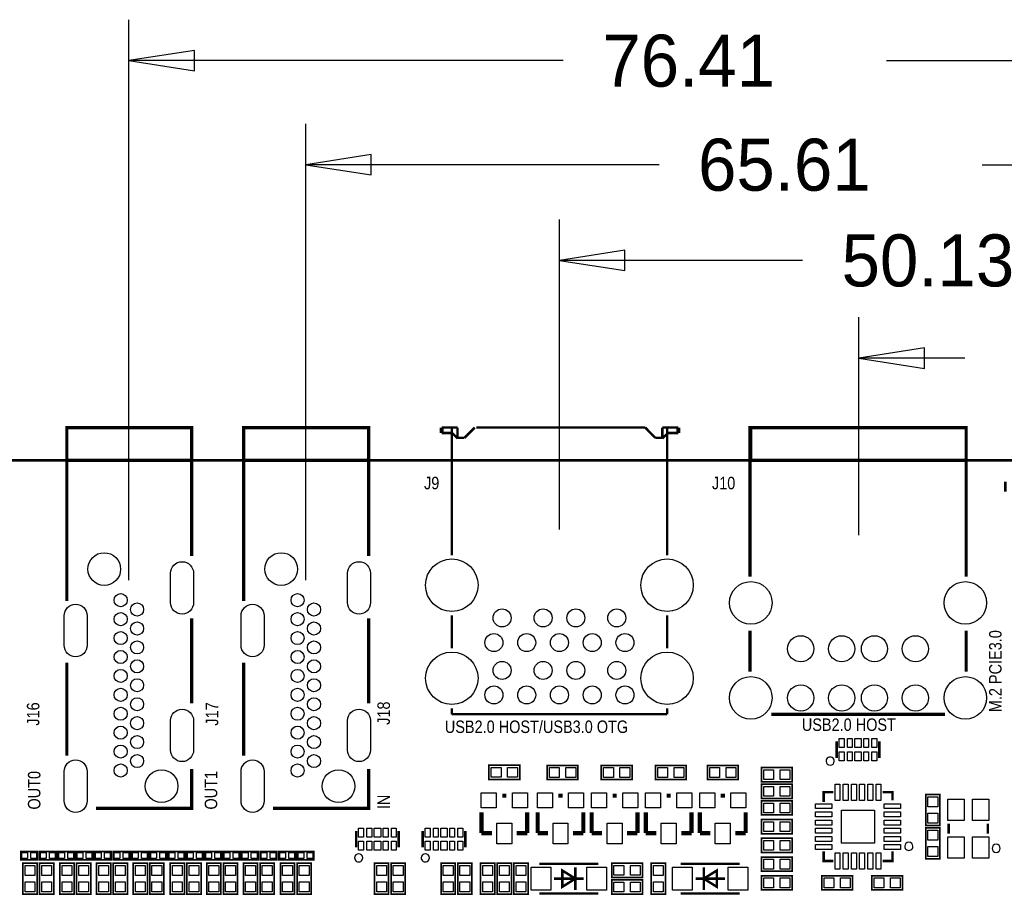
# Model space of a CAD drawing. Extents: x -28 to 211, y -50 to 129.
# Tile 17 of 18: x 90 to 150, y 69 to 123. Entities that reach past the tile are written whole.
import ezdxf

# ---------------------------------------------------------------- set-up
doc = ezdxf.new("R2010")
doc.units = 0
for name, color, linetype in [('BG_DIMEMSION_TOP', 161, 'CONTINUOUS'), ('BG_OUTLINE', 12, 'CONTINUOUS'), ('BG_SILKSCREEN_TOP', 7, 'CONTINUOUS'), ('PG_SILKSCREEN_TOP', 253, 'CONTINUOUS'), ('PIN_TOP', 92, 'CONTINUOUS')]:
    doc.layers.add(name, color=color, linetype=linetype)

msp = doc.modelspace()

# ---------------------------------------------------------------- linework, layer by layer
at = {"layer": 'BG_DIMEMSION_TOP'}
for points in [[(96.585989, 88.688189), (96.585989, 122.895893)], [(100.585981, 121.020942), (96.585989, 120.396), (100.585981, 119.771058), (100.585981, 121.020942)], [(123.10745, 120.396), (96.585989, 120.396)], [(142.83055, 120.396), (173.00001, 120.396)], [(107.385993, 88.688189), (107.385993, 116.545893)], [(111.385985, 114.670942), (107.385993, 114.046), (111.385985, 113.421058), (111.385985, 114.670942)], [(128.94945, 114.046), (107.385993, 114.046)], [(148.67255, 114.046), (173.00001, 114.046)], [(122.871001, 91.781325), (122.871001, 110.703893)], [(126.870993, 108.828942), (122.871001, 108.204), (126.870993, 107.579058), (126.870993, 108.828942)], [(137.71245, 108.204), (122.871001, 108.204)], [(141.150035, 91.424938), (141.150035, 104.734893)], [(145.150027, 102.859942), (141.150035, 102.235), (145.150027, 101.610058), (145.150027, 102.859942)], [(147.61845, 102.235), (141.150035, 102.235)]]:
    msp.add_lwpolyline(points, dxfattribs=at)
at = {"layer": 'BG_OUTLINE', "const_width": 0.1524}
msp.add_lwpolyline([(0, 2.999994), (0, 92.999992, -0.414214), (2.999994, 95.999986), (170.000016, 95.999986, -0.414214), (173.00001, 92.999992), (173.00001, 2.999994, -0.414214), (170.000016, 0), (2.999994, 0, -0.414214), (0, 2.999994)], format="xyb", dxfattribs=at)
at = {"layer": 'PG_SILKSCREEN_TOP'}
for points, const_width in [([(92.799992, 98.000007), (92.799992, 95.999986), (100.419992, 95.999986), (100.419992, 98.000007), (92.799992, 98.000007), (92.799992, 87.420907)], 0.2), ([(100.419992, 98.000007), (100.419992, 90.164107)], 0.2), ([(103.599996, 98.000007), (103.599996, 95.999986), (111.219996, 95.999986), (111.219996, 98.000007), (103.599996, 98.000007), (103.599996, 87.420907)], 0.2), ([(111.219996, 98.000007), (111.219996, 90.164107)], 0.2), ([(115.677696, 97.999982), (115.677696, 97.669782)], 0.254), ([(116.653107, 97.999982), (115.677696, 97.999982)], 0.150012), ([(116.299996, 97.999982), (116.299996, 95.999986), (129.442007, 95.999986), (129.442007, 97.999982), (129.442007, 93.66057), (129.442007, 92.580892), (129.442007, 90.212393)], 0.150012), ([(116.299996, 90.212393), (116.299996, 93.28089), (116.299996, 94.160594), (116.299996, 97.999982)], 0.150012), ([(116.653107, 97.999982), (116.653107, 97.372576)], 0.150012), ([(117.702101, 97.999982), (117.074696, 97.372576)], 0.150012), ([(128.105891, 97.999982), (117.803701, 97.999982)], 0.150012), ([(128.730807, 97.372576), (128.105891, 97.999982)], 0.150012), ([(129.155012, 97.999982), (129.155012, 97.372576)], 0.150012), ([(130.127807, 97.999982), (129.155012, 97.999982)], 0.150012), ([(130.127807, 97.999982), (130.127807, 97.669782)], 0.254), ([(134.50001, 88.900102), (134.50001, 98.000109), (147.700035, 98.000109), (147.700035, 88.900102)], 0.2), ([(134.550125, 98.000109), (134.550125, 96.000113), (147.700035, 96.000113), (147.700035, 98.000109)], 0.2), ([(116.320291, 97.669782), (115.677696, 97.669782)], 0.150012), ([(116.653107, 97.337093), (116.320291, 97.669782)], 0.150012), ([(117.074696, 97.372576), (116.653107, 97.372576)], 0.150012), ([(129.155012, 97.372576), (128.730807, 97.372576)], 0.150012), ([(129.487701, 97.669782), (129.155012, 97.337093)], 0.150012), ([(130.127807, 97.669782), (129.487701, 97.669782)], 0.150012), ([(150.092232, 94.689803), (150.092232, 94.090287)], 0.149911), ([(116.299996, 86.549687), (116.299996, 84.532876)], 0.150012), ([(129.442007, 86.549687), (129.442007, 84.532876)], 0.150012), ([(100.419992, 81.1641), (100.419992, 86.364089)], 0.2), ([(111.219996, 81.1641), (111.219996, 86.364089)], 0.2), ([(134.50001, 83.100113), (134.50001, 85.600108)], 0.2), ([(147.700035, 85.600108), (147.700035, 83.100113)], 0.2), ([(92.799992, 77.974901), (92.799992, 83.652995)], 0.2), ([(103.599996, 77.974901), (103.599996, 83.652995)], 0.2), ([(116.299996, 80.870171), (116.299996, 80.506976)], 0.150012), ([(129.442007, 80.506976), (116.299996, 80.506976)], 0.150012), ([(129.442007, 80.870171), (129.442007, 80.506976)], 0.150012), ([(146.400012, 80.500093), (135.800033, 80.500093)], 0.2), ([(139.797003, 78.843099), (139.797003, 77.842897)], 0.150089), ([(142.396997, 78.843099), (142.396997, 77.842897)], 0.150089), ([(94.586095, 74.758702), (100.419179, 74.758702), (100.419179, 77.164108)], 0.2), ([(105.386099, 74.758702), (111.219183, 74.758702), (111.219183, 77.164108)], 0.2), ([(120.4468, 76.5302), (118.5672, 76.5302), (118.5672, 77.3938), (120.4468, 77.3938), (120.4468, 76.5302)], 0.1016), ([(124.0028, 76.514198), (122.1232, 76.514198), (122.1232, 77.377798), (124.0028, 77.377798), (124.0028, 76.514198)], 0.1016), ([(127.3048, 76.514198), (125.4252, 76.514198), (125.4252, 77.377798), (127.3048, 77.377798), (127.3048, 76.514198)], 0.1016), ([(130.6068, 76.514198), (128.7272, 76.514198), (128.7272, 77.377798), (130.6068, 77.377798), (130.6068, 76.514198)], 0.1016), ([(131.9022, 77.377798), (133.7818, 77.377798), (133.7818, 76.514198), (131.9022, 76.514198), (131.9022, 77.377798)], 0.1016), ([(137.0838, 76.387198), (135.2042, 76.387198), (135.2042, 77.250798), (137.0838, 77.250798), (137.0838, 76.387198)], 0.1016), ([(137.0838, 75.371198), (135.2042, 75.371198), (135.2042, 76.234798), (137.0838, 76.234798), (137.0838, 75.371198)], 0.1016), ([(139.597003, 75.743994), (138.997004, 75.743994), (138.997004, 75.143995)], 0.150012), ([(143.196996, 75.243995), (143.196996, 75.743994), (142.596997, 75.743994)], 0.150012), ([(119.634, 75.536298), (119.38, 75.536298)], 0.254), ([(123.063, 75.536298), (122.809, 75.536298)], 0.254), ([(126.365, 75.536298), (126.111, 75.536298)], 0.254), ([(129.667, 75.536298), (129.413, 75.536298)], 0.254), ([(132.969, 75.536298), (132.715, 75.536298)], 0.254), ([(137.0838, 74.355198), (135.2042, 74.355198), (135.2042, 75.218798), (137.0838, 75.218798), (137.0838, 74.355198)], 0.1016), ([(145.2372, 73.720198), (145.2372, 75.599798), (146.1008, 75.599798), (146.1008, 73.720198), (145.2372, 73.720198)], 0.1016), ([(118.11, 73.250298), (118.11, 74.520298)], 0.254), ([(120.904, 73.250298), (120.904, 74.520298)], 0.254), ([(121.539, 73.250298), (121.539, 74.520298)], 0.254), ([(124.333, 73.250298), (124.333, 74.520298)], 0.254), ([(124.841, 73.250298), (124.841, 74.520298)], 0.254), ([(127.635, 73.250298), (127.635, 74.520298)], 0.254), ([(128.143, 73.250298), (128.143, 74.520298)], 0.254), ([(130.937, 73.250298), (130.937, 74.520298)], 0.254), ([(131.445, 73.250298), (131.445, 74.520298)], 0.254), ([(134.239, 73.250298), (134.239, 74.520298)], 0.254), ([(137.0838, 73.212198), (135.2042, 73.212198), (135.2042, 74.075798), (137.0838, 74.075798), (137.0838, 73.212198)], 0.1016), ([(110.460003, 73.382099), (110.460003, 72.381897)], 0.150089), ([(113.059997, 73.382099), (113.059997, 72.381897)], 0.150089), ([(114.524003, 73.382099), (114.524003, 72.381897)], 0.150089), ([(117.123997, 73.382099), (117.123997, 72.381897)], 0.150089), ([(118.745, 73.250298), (118.11, 73.250298)], 0.254), ([(120.269, 73.250298), (120.904, 73.250298)], 0.254), ([(122.174, 73.250298), (121.539, 73.250298)], 0.254), ([(123.698, 73.250298), (124.333, 73.250298)], 0.254), ([(125.476, 73.250298), (124.841, 73.250298)], 0.254), ([(127, 73.250298), (127.635, 73.250298)], 0.254), ([(128.778, 73.250298), (128.143, 73.250298)], 0.254), ([(130.302, 73.250298), (130.937, 73.250298)], 0.254), ([(132.08, 73.250298), (131.445, 73.250298)], 0.254), ([(133.604, 73.250298), (134.239, 73.250298)], 0.254), ([(146.1008, 73.567798), (146.1008, 71.688198), (145.2372, 71.688198), (145.2372, 73.567798), (146.1008, 73.567798)], 0.1016), ([(146.628002, 73.216999), (146.628002, 73.816997)], 0.150012), ([(149.027998, 73.216999), (149.027998, 73.816997)], 0.150012), ([(137.0838, 72.069198), (135.2042, 72.069198), (135.2042, 72.932798), (137.0838, 72.932798), (137.0838, 72.069198)], 0.1016), ([(89.9922, 71.628), (91.0082, 71.628), (91.0082, 72.136), (89.9922, 72.136), (89.9922, 71.628)], 0.1016), ([(92.1512, 72.136), (91.1352, 72.136), (91.1352, 71.628), (92.1512, 71.628), (92.1512, 72.136)], 0.1016), ([(92.2528, 71.628), (93.2688, 71.628), (93.2688, 72.136), (92.2528, 72.136), (92.2528, 71.628)], 0.1016), ([(94.3864, 72.136), (93.3704, 72.136), (93.3704, 71.628), (94.3864, 71.628), (94.3864, 72.136)], 0.1016), ([(94.488, 71.628), (95.504, 71.628), (95.504, 72.136), (94.488, 72.136), (94.488, 71.628)], 0.1016), ([(96.647, 72.136), (95.631, 72.136), (95.631, 71.628), (96.647, 71.628), (96.647, 72.136)], 0.1016), ([(96.7486, 71.628), (97.7646, 71.628), (97.7646, 72.136), (96.7486, 72.136), (96.7486, 71.628)], 0.1016), ([(98.8822, 72.136), (97.8662, 72.136), (97.8662, 71.628), (98.8822, 71.628), (98.8822, 72.136)], 0.1016), ([(98.9838, 71.628), (99.9998, 71.628), (99.9998, 72.136), (98.9838, 72.136), (98.9838, 71.628)], 0.1016), ([(101.1174, 72.136), (100.1014, 72.136), (100.1014, 71.628), (101.1174, 71.628), (101.1174, 72.136)], 0.1016), ([(101.219, 71.628), (102.235, 71.628), (102.235, 72.136), (101.219, 72.136), (101.219, 71.628)], 0.1016), ([(103.3526, 72.136), (102.3366, 72.136), (102.3366, 71.628), (103.3526, 71.628), (103.3526, 72.136)], 0.1016), ([(103.4542, 71.628), (104.4702, 71.628), (104.4702, 72.136), (103.4542, 72.136), (103.4542, 71.628)], 0.1016), ([(105.6132, 72.136), (104.5972, 72.136), (104.5972, 71.628), (105.6132, 71.628), (105.6132, 72.136)], 0.1016), ([(105.7402, 71.628), (106.7562, 71.628), (106.7562, 72.136), (105.7402, 72.136), (105.7402, 71.628)], 0.1016), ([(107.8738, 72.136), (106.8578, 72.136), (106.8578, 71.628), (107.8738, 71.628), (107.8738, 72.136)], 0.1016), ([(138.997004, 72.144001), (138.997004, 71.544002), (139.597003, 71.544002)], 0.150012), ([(142.596997, 71.544002), (143.196996, 71.544002), (143.196996, 72.144001)], 0.150012), ([(137.0838, 70.926198), (135.2042, 70.926198), (135.2042, 71.789798), (137.0838, 71.789798), (137.0838, 70.926198)], 0.1016), ([(90.1192, 69.529198), (90.1192, 71.408798), (90.9828, 71.408798), (90.9828, 69.529198), (90.1192, 69.529198)], 0.1016), ([(91.1352, 69.529198), (91.1352, 71.408798), (91.9988, 71.408798), (91.9988, 69.529198), (91.1352, 69.529198)], 0.1016), ([(92.3798, 69.529198), (92.3798, 71.408798), (93.2434, 71.408798), (93.2434, 69.529198), (92.3798, 69.529198)], 0.1016), ([(93.3958, 69.529198), (93.3958, 71.408798), (94.2594, 71.408798), (94.2594, 69.529198), (93.3958, 69.529198)], 0.1016), ([(94.615, 69.529198), (94.615, 71.408798), (95.4786, 71.408798), (95.4786, 69.529198), (94.615, 69.529198)], 0.1016), ([(95.631, 69.529198), (95.631, 71.408798), (96.4946, 71.408798), (96.4946, 69.529198), (95.631, 69.529198)], 0.1016), ([(96.8502, 69.529198), (96.8502, 71.408798), (97.7138, 71.408798), (97.7138, 69.529198), (96.8502, 69.529198)], 0.1016), ([(97.8662, 69.529198), (97.8662, 71.408798), (98.7298, 71.408798), (98.7298, 69.529198), (97.8662, 69.529198)], 0.1016), ([(99.1108, 69.529198), (99.1108, 71.408798), (99.9744, 71.408798), (99.9744, 69.529198), (99.1108, 69.529198)], 0.1016), ([(100.1268, 69.529198), (100.1268, 71.408798), (100.9904, 71.408798), (100.9904, 69.529198), (100.1268, 69.529198)], 0.1016), ([(101.346, 69.529198), (101.346, 71.408798), (102.2096, 71.408798), (102.2096, 69.529198), (101.346, 69.529198)], 0.1016), ([(102.362, 69.529198), (102.362, 71.408798), (103.2256, 71.408798), (103.2256, 69.529198), (102.362, 69.529198)], 0.1016), ([(103.5812, 69.529198), (103.5812, 71.408798), (104.4448, 71.408798), (104.4448, 69.529198), (103.5812, 69.529198)], 0.1016), ([(104.5972, 69.529198), (104.5972, 71.408798), (105.4608, 71.408798), (105.4608, 69.529198), (104.5972, 69.529198)], 0.1016), ([(105.8418, 69.529198), (105.8418, 71.408798), (106.7054, 71.408798), (106.7054, 69.529198), (105.8418, 69.529198)], 0.1016), ([(106.8578, 69.529198), (106.8578, 71.408798), (107.7214, 71.408798), (107.7214, 69.529198), (106.8578, 69.529198)], 0.1016), ([(111.5822, 69.529198), (111.5822, 71.408798), (112.4458, 71.408798), (112.4458, 69.529198), (111.5822, 69.529198)], 0.1016), ([(112.5982, 69.529198), (112.5982, 71.408798), (113.4618, 71.408798), (113.4618, 69.529198), (112.5982, 69.529198)], 0.1016), ([(115.6462, 69.529198), (115.6462, 71.408798), (116.5098, 71.408798), (116.5098, 69.529198), (115.6462, 69.529198)], 0.1016), ([(116.6622, 69.529198), (116.6622, 71.408798), (117.5258, 71.408798), (117.5258, 69.529198), (116.6622, 69.529198)], 0.1016), ([(118.0592, 69.529198), (118.0592, 71.408798), (118.9228, 71.408798), (118.9228, 69.529198), (118.0592, 69.529198)], 0.1016), ([(119.9388, 71.408798), (119.9388, 69.529198), (119.0752, 69.529198), (119.0752, 71.408798), (119.9388, 71.408798)], 0.1016), ([(120.0912, 69.529198), (120.0912, 71.408798), (120.9548, 71.408798), (120.9548, 69.529198), (120.0912, 69.529198)], 0.1016), ([(121.644004, 71.368996), (125.243996, 71.368996)], 0.150012), ([(123.843898, 70.468998), (123.044102, 70.969099), (123.044102, 69.968897), (123.843898, 70.468998)], 0.150012), ([(123.843898, 71.168997), (123.843898, 69.768999)], 0.150012), ([(126.0602, 71.408798), (127.9398, 71.408798), (127.9398, 70.545198), (126.0602, 70.545198), (126.0602, 71.408798)], 0.1016), ([(128.4732, 69.529198), (128.4732, 71.408798), (129.3368, 71.408798), (129.3368, 69.529198), (128.4732, 69.529198)], 0.1016), ([(130.280004, 71.368996), (133.879996, 71.368996)], 0.150012), ([(131.680102, 69.768999), (131.680102, 71.168997)], 0.150012), ([(131.680102, 70.468998), (132.479898, 69.968897), (132.479898, 70.969099), (131.680102, 70.468998)], 0.150012), ([(122.544002, 70.468998), (124.343998, 70.468998)], 0.150012), ([(126.0602, 70.392798), (127.9398, 70.392798), (127.9398, 69.529198), (126.0602, 69.529198), (126.0602, 70.392798)], 0.1016), ([(132.979998, 70.468998), (131.180002, 70.468998)], 0.150012), ([(137.0838, 69.783198), (135.2042, 69.783198), (135.2042, 70.646798), (137.0838, 70.646798), (137.0838, 69.783198)], 0.1016), ([(140.7668, 69.783198), (138.8872, 69.783198), (138.8872, 70.646798), (140.7668, 70.646798), (140.7668, 69.783198)], 0.1016), ([(143.8148, 69.783198), (141.9352, 69.783198), (141.9352, 70.646798), (143.8148, 70.646798), (143.8148, 69.783198)], 0.1016), ([(125.243996, 69.569), (121.644004, 69.569)], 0.150012), ([(133.879996, 69.569), (130.280004, 69.569)], 0.150012)]:
    msp.add_lwpolyline(points, dxfattribs=dict(at, const_width=const_width))
for points in [[(139.64699, 77.642999, 1), (139.14701, 77.642997, 1)], [(144.446981, 72.444, 1), (143.947019, 72.443996, 1)], [(149.777983, 72.317, 1), (149.278017, 72.316996, 1)], [(110.866987, 71.738998, 1), (110.367006, 71.738995, 1)], [(114.930987, 71.738998, 1), (114.431006, 71.738995, 1)]]:
    msp.add_lwpolyline(points, format="xyb", close=True, dxfattribs=at)
at = {"layer": 'PIN_TOP'}
for points in [[(100.535994, 89.114351), (100.535994, 87.314456, -1), (99.135997, 87.314456), (99.135997, 89.114351, -1)], [(111.335998, 89.114351), (111.335998, 87.314456, -1), (109.936001, 87.314456), (109.936001, 89.114351, -1)], [(94.03588, 86.514153), (94.03588, 84.714258, -1), (92.635883, 84.714258), (92.635883, 86.514153, -1)], [(104.835884, 86.514153), (104.835884, 84.714258, -1), (103.435887, 84.714258), (103.435887, 86.514153, -1)], [(100.535994, 80.114038), (100.535994, 78.314144, -1), (99.135997, 78.314144), (99.135997, 80.114038, -1)], [(111.335998, 80.114038), (111.335998, 78.314144, -1), (109.936001, 78.314144), (109.936001, 80.114038, -1)], [(94.03588, 77.014045), (94.03588, 75.21415, -1), (92.635883, 75.21415), (92.635883, 77.014045, -1)], [(104.835884, 77.014045), (104.835884, 75.21415, -1), (103.435887, 75.21415), (103.435887, 77.014045, -1)]]:
    msp.add_lwpolyline(points, format="xyb", close=True, dxfattribs=at)
for points in [[(139.947015, 78.468042), (139.947015, 79.017952), (140.246989, 79.017952), (140.246989, 78.468042)], [(140.446912, 78.468042), (140.446912, 79.017952), (140.746886, 79.017952), (140.746886, 78.468042)], [(140.896975, 78.468042), (140.896975, 79.017952), (141.297025, 79.017952), (141.297025, 78.468042)], [(141.447114, 78.468042), (141.447114, 79.017952), (141.747088, 79.017952), (141.747088, 78.468042)], [(141.947011, 78.468042), (141.947011, 79.017952), (142.246985, 79.017952), (142.246985, 78.468042)], [(139.947015, 77.668044), (139.947015, 78.217954), (140.246989, 78.217954), (140.246989, 77.668044)], [(140.446912, 77.668044), (140.446912, 78.217954), (140.746886, 78.217954), (140.746886, 77.668044)], [(140.896975, 77.668044), (140.896975, 78.217954), (141.297025, 78.217954), (141.297025, 77.668044)], [(141.447114, 77.668044), (141.447114, 78.217954), (141.747088, 78.217954), (141.747088, 77.668044)], [(141.947011, 77.668044), (141.947011, 78.217954), (142.246985, 78.217954), (142.246985, 77.668044)], [(119.306823, 77.261695), (119.306823, 76.662305), (118.707433, 76.662305), (118.707433, 77.261695)], [(120.306567, 77.261695), (120.306567, 76.662305), (119.707177, 76.662305), (119.707177, 77.261695)], [(122.862823, 77.245693), (122.862823, 76.646303), (122.263433, 76.646303), (122.263433, 77.245693)], [(123.862567, 77.245693), (123.862567, 76.646303), (123.263177, 76.646303), (123.263177, 77.245693)], [(126.164823, 77.245693), (126.164823, 76.646303), (125.565433, 76.646303), (125.565433, 77.245693)], [(127.164567, 77.245693), (127.164567, 76.646303), (126.565177, 76.646303), (126.565177, 77.245693)], [(129.466823, 77.245693), (129.466823, 76.646303), (128.867433, 76.646303), (128.867433, 77.245693)], [(130.466567, 77.245693), (130.466567, 76.646303), (129.867177, 76.646303), (129.867177, 77.245693)], [(132.042433, 76.646303), (132.042433, 77.245693), (132.641823, 77.245693), (132.641823, 76.646303)], [(133.042177, 76.646303), (133.042177, 77.245693), (133.641567, 77.245693), (133.641567, 76.646303)], [(135.943823, 77.118693), (135.943823, 76.519303), (135.344433, 76.519303), (135.344433, 77.118693)], [(136.943567, 77.118693), (136.943567, 76.519303), (136.344177, 76.519303), (136.344177, 77.118693)], [(135.943823, 76.102693), (135.943823, 75.503303), (135.344433, 75.503303), (135.344433, 76.102693)], [(136.943567, 76.102693), (136.943567, 75.503303), (136.344177, 75.503303), (136.344177, 76.102693)], [(139.997091, 76.244094), (139.997091, 75.244096), (139.697092, 75.244096), (139.697092, 76.244094)], [(140.496912, 76.244094), (140.496912, 75.244096), (140.196913, 75.244096), (140.196913, 76.244094)], [(140.997089, 76.244094), (140.997089, 75.244096), (140.69709, 75.244096), (140.69709, 76.244094)], [(141.49691, 76.244094), (141.49691, 75.244096), (141.196911, 75.244096), (141.196911, 76.244094)], [(141.997087, 76.244094), (141.997087, 75.244096), (141.697088, 75.244096), (141.697088, 76.244094)], [(142.496908, 76.244094), (142.496908, 75.244096), (142.196909, 75.244096), (142.196909, 76.244094)], [(119.0117, 75.714098), (119.0117, 74.799698), (118.0973, 74.799698), (118.0973, 75.714098)], [(120.9167, 75.714098), (120.9167, 74.799698), (120.0023, 74.799698), (120.0023, 75.714098)], [(122.4407, 75.714098), (122.4407, 74.799698), (121.5263, 74.799698), (121.5263, 75.714098)], [(124.3457, 75.714098), (124.3457, 74.799698), (123.4313, 74.799698), (123.4313, 75.714098)], [(125.7427, 75.714098), (125.7427, 74.799698), (124.8283, 74.799698), (124.8283, 75.714098)], [(127.6477, 75.714098), (127.6477, 74.799698), (126.7333, 74.799698), (126.7333, 75.714098)], [(129.0447, 75.714098), (129.0447, 74.799698), (128.1303, 74.799698), (128.1303, 75.714098)], [(130.9497, 75.714098), (130.9497, 74.799698), (130.0353, 74.799698), (130.0353, 75.714098)], [(132.3467, 75.714098), (132.3467, 74.799698), (131.4323, 74.799698), (131.4323, 75.714098)], [(134.2517, 75.714098), (134.2517, 74.799698), (133.3373, 74.799698), (133.3373, 75.714098)], [(145.968695, 74.860175), (145.369305, 74.860175), (145.369305, 75.459565), (145.968695, 75.459565)], [(147.577988, 74.01701), (146.57799, 74.01701), (146.57799, 75.317007), (147.577988, 75.317007)], [(149.07801, 74.01701), (148.078012, 74.01701), (148.078012, 75.317007), (149.07801, 75.317007)], [(135.943823, 75.086693), (135.943823, 74.487303), (135.344433, 74.487303), (135.344433, 75.086693)], [(136.943567, 75.086693), (136.943567, 74.487303), (136.344177, 74.487303), (136.344177, 75.086693)], [(139.496902, 75.043906), (139.496902, 74.743907), (138.496904, 74.743907), (138.496904, 75.043906)], [(139.496902, 74.544085), (139.496902, 74.244086), (138.496904, 74.244086), (138.496904, 74.544085)], [(142.096998, 74.643996), (142.096998, 72.644), (140.097002, 72.644), (140.097002, 74.643996)], [(143.697096, 75.043906), (143.697096, 74.743907), (142.697098, 74.743907), (142.697098, 75.043906)], [(143.697096, 74.544085), (143.697096, 74.244086), (142.697098, 74.244086), (142.697098, 74.544085)], [(135.943823, 73.943693), (135.943823, 73.344303), (135.344433, 73.344303), (135.344433, 73.943693)], [(136.943567, 73.943693), (136.943567, 73.344303), (136.344177, 73.344303), (136.344177, 73.943693)], [(139.496902, 74.043908), (139.496902, 73.743909), (138.496904, 73.743909), (138.496904, 74.043908)], [(143.697096, 74.043908), (143.697096, 73.743909), (142.697098, 73.743909), (142.697098, 74.043908)], [(145.968695, 73.860431), (145.369305, 73.860431), (145.369305, 74.459821), (145.968695, 74.459821)], [(110.610015, 73.007042), (110.610015, 73.556952), (110.909989, 73.556952), (110.909989, 73.007042)], [(111.109912, 73.007042), (111.109912, 73.556952), (111.409886, 73.556952), (111.409886, 73.007042)], [(111.559975, 73.007042), (111.559975, 73.556952), (111.960025, 73.556952), (111.960025, 73.007042)], [(112.110114, 73.007042), (112.110114, 73.556952), (112.410088, 73.556952), (112.410088, 73.007042)], [(112.610011, 73.007042), (112.610011, 73.556952), (112.909985, 73.556952), (112.909985, 73.007042)], [(114.674015, 73.007042), (114.674015, 73.556952), (114.973989, 73.556952), (114.973989, 73.007042)], [(115.173912, 73.007042), (115.173912, 73.556952), (115.473886, 73.556952), (115.473886, 73.007042)], [(115.623975, 73.007042), (115.623975, 73.556952), (116.024025, 73.556952), (116.024025, 73.007042)], [(116.174114, 73.007042), (116.174114, 73.556952), (116.474088, 73.556952), (116.474088, 73.007042)], [(116.674011, 73.007042), (116.674011, 73.556952), (116.973985, 73.556952), (116.973985, 73.007042)], [(119.9642, 73.859898), (119.9642, 72.589898), (119.0498, 72.589898), (119.0498, 73.859898)], [(123.3932, 73.859898), (123.3932, 72.589898), (122.4788, 72.589898), (122.4788, 73.859898)], [(126.6952, 73.859898), (126.6952, 72.589898), (125.7808, 72.589898), (125.7808, 73.859898)], [(129.9972, 73.859898), (129.9972, 72.589898), (129.0828, 72.589898), (129.0828, 73.859898)], [(133.2992, 73.859898), (133.2992, 72.589898), (132.3848, 72.589898), (132.3848, 73.859898)], [(139.496902, 73.544087), (139.496902, 73.244088), (138.496904, 73.244088), (138.496904, 73.544087)], [(143.697096, 73.544087), (143.697096, 73.244088), (142.697098, 73.244088), (142.697098, 73.544087)], [(145.369305, 73.427565), (145.968695, 73.427565), (145.968695, 72.828175), (145.369305, 72.828175)], [(110.610015, 72.207044), (110.610015, 72.756954), (110.909989, 72.756954), (110.909989, 72.207044)], [(111.109912, 72.207044), (111.109912, 72.756954), (111.409886, 72.756954), (111.409886, 72.207044)], [(111.559975, 72.207044), (111.559975, 72.756954), (111.960025, 72.756954), (111.960025, 72.207044)], [(112.110114, 72.207044), (112.110114, 72.756954), (112.410088, 72.756954), (112.410088, 72.207044)], [(112.610011, 72.207044), (112.610011, 72.756954), (112.909985, 72.756954), (112.909985, 72.207044)], [(114.674015, 72.207044), (114.674015, 72.756954), (114.973989, 72.756954), (114.973989, 72.207044)], [(115.173912, 72.207044), (115.173912, 72.756954), (115.473886, 72.756954), (115.473886, 72.207044)], [(115.623975, 72.207044), (115.623975, 72.756954), (116.024025, 72.756954), (116.024025, 72.207044)], [(116.174114, 72.207044), (116.174114, 72.756954), (116.474088, 72.756954), (116.474088, 72.207044)], [(116.674011, 72.207044), (116.674011, 72.756954), (116.973985, 72.756954), (116.973985, 72.207044)], [(135.943823, 72.800693), (135.943823, 72.201303), (135.344433, 72.201303), (135.344433, 72.800693)], [(136.943567, 72.800693), (136.943567, 72.201303), (136.344177, 72.201303), (136.344177, 72.800693)], [(139.496902, 73.04391), (139.496902, 72.743911), (138.496904, 72.743911), (138.496904, 73.04391)], [(143.697096, 73.04391), (143.697096, 72.743911), (142.697098, 72.743911), (142.697098, 73.04391)], [(147.577988, 71.716989), (146.57799, 71.716989), (146.57799, 73.016986), (147.577988, 73.016986)], [(149.07801, 71.716989), (148.078012, 71.716989), (148.078012, 73.016986), (149.07801, 73.016986)], [(139.496902, 72.544089), (139.496902, 72.24409), (138.496904, 72.24409), (138.496904, 72.544089)], [(143.697096, 72.544089), (143.697096, 72.24409), (142.697098, 72.24409), (142.697098, 72.544089)], [(145.369305, 72.427821), (145.968695, 72.427821), (145.968695, 71.828431), (145.369305, 71.828431)], [(90.050112, 71.706994), (90.050112, 72.057006), (90.400124, 72.057006), (90.400124, 71.706994)], [(90.600276, 71.706994), (90.600276, 72.057006), (90.950288, 72.057006), (90.950288, 71.706994)], [(91.543124, 72.057006), (91.543124, 71.706994), (91.193112, 71.706994), (91.193112, 72.057006)], [(92.093288, 72.057006), (92.093288, 71.706994), (91.743276, 71.706994), (91.743276, 72.057006)], [(92.310712, 71.706994), (92.310712, 72.057006), (92.660724, 72.057006), (92.660724, 71.706994)], [(92.860876, 71.706994), (92.860876, 72.057006), (93.210888, 72.057006), (93.210888, 71.706994)], [(93.778324, 72.057006), (93.778324, 71.706994), (93.428312, 71.706994), (93.428312, 72.057006)], [(94.328488, 72.057006), (94.328488, 71.706994), (93.978476, 71.706994), (93.978476, 72.057006)], [(94.545912, 71.706994), (94.545912, 72.057006), (94.895924, 72.057006), (94.895924, 71.706994)], [(95.096076, 71.706994), (95.096076, 72.057006), (95.446088, 72.057006), (95.446088, 71.706994)], [(96.038924, 72.057006), (96.038924, 71.706994), (95.688912, 71.706994), (95.688912, 72.057006)], [(96.589088, 72.057006), (96.589088, 71.706994), (96.239076, 71.706994), (96.239076, 72.057006)], [(96.806512, 71.706994), (96.806512, 72.057006), (97.156524, 72.057006), (97.156524, 71.706994)], [(97.356676, 71.706994), (97.356676, 72.057006), (97.706688, 72.057006), (97.706688, 71.706994)], [(98.274124, 72.057006), (98.274124, 71.706994), (97.924112, 71.706994), (97.924112, 72.057006)], [(98.824288, 72.057006), (98.824288, 71.706994), (98.474276, 71.706994), (98.474276, 72.057006)], [(99.041712, 71.706994), (99.041712, 72.057006), (99.391724, 72.057006), (99.391724, 71.706994)], [(99.591876, 71.706994), (99.591876, 72.057006), (99.941888, 72.057006), (99.941888, 71.706994)], [(100.509324, 72.057006), (100.509324, 71.706994), (100.159312, 71.706994), (100.159312, 72.057006)], [(101.059488, 72.057006), (101.059488, 71.706994), (100.709476, 71.706994), (100.709476, 72.057006)], [(101.276912, 71.706994), (101.276912, 72.057006), (101.626924, 72.057006), (101.626924, 71.706994)], [(101.827076, 71.706994), (101.827076, 72.057006), (102.177088, 72.057006), (102.177088, 71.706994)], [(102.744524, 72.057006), (102.744524, 71.706994), (102.394512, 71.706994), (102.394512, 72.057006)], [(103.294688, 72.057006), (103.294688, 71.706994), (102.944676, 71.706994), (102.944676, 72.057006)], [(103.512112, 71.706994), (103.512112, 72.057006), (103.862124, 72.057006), (103.862124, 71.706994)], [(104.062276, 71.706994), (104.062276, 72.057006), (104.412288, 72.057006), (104.412288, 71.706994)], [(105.005124, 72.057006), (105.005124, 71.706994), (104.655112, 71.706994), (104.655112, 72.057006)], [(105.555288, 72.057006), (105.555288, 71.706994), (105.205276, 71.706994), (105.205276, 72.057006)], [(105.798112, 71.706994), (105.798112, 72.057006), (106.148124, 72.057006), (106.148124, 71.706994)], [(106.348276, 71.706994), (106.348276, 72.057006), (106.698288, 72.057006), (106.698288, 71.706994)], [(107.265724, 72.057006), (107.265724, 71.706994), (106.915712, 71.706994), (106.915712, 72.057006)], [(107.815888, 72.057006), (107.815888, 71.706994), (107.465876, 71.706994), (107.465876, 72.057006)], [(135.943823, 71.657693), (135.943823, 71.058303), (135.344433, 71.058303), (135.344433, 71.657693)], [(136.943567, 71.657693), (136.943567, 71.058303), (136.344177, 71.058303), (136.344177, 71.657693)], [(139.997091, 72.0439), (139.997091, 71.043902), (139.697092, 71.043902), (139.697092, 72.0439)], [(140.496912, 72.0439), (140.496912, 71.043902), (140.196913, 71.043902), (140.196913, 72.0439)], [(140.997089, 72.0439), (140.997089, 71.043902), (140.69709, 71.043902), (140.69709, 72.0439)], [(141.49691, 72.0439), (141.49691, 71.043902), (141.196911, 71.043902), (141.196911, 72.0439)], [(141.997087, 72.0439), (141.997087, 71.043902), (141.697088, 71.043902), (141.697088, 72.0439)], [(142.496908, 72.0439), (142.496908, 71.043902), (142.196909, 71.043902), (142.196909, 72.0439)], [(90.850695, 70.669175), (90.251305, 70.669175), (90.251305, 71.268565), (90.850695, 71.268565)], [(91.866695, 70.669175), (91.267305, 70.669175), (91.267305, 71.268565), (91.866695, 71.268565)], [(93.111295, 70.669175), (92.511905, 70.669175), (92.511905, 71.268565), (93.111295, 71.268565)], [(94.127295, 70.669175), (93.527905, 70.669175), (93.527905, 71.268565), (94.127295, 71.268565)], [(95.346495, 70.669175), (94.747105, 70.669175), (94.747105, 71.268565), (95.346495, 71.268565)], [(96.362495, 70.669175), (95.763105, 70.669175), (95.763105, 71.268565), (96.362495, 71.268565)], [(97.581695, 70.669175), (96.982305, 70.669175), (96.982305, 71.268565), (97.581695, 71.268565)], [(98.597695, 70.669175), (97.998305, 70.669175), (97.998305, 71.268565), (98.597695, 71.268565)], [(99.842295, 70.669175), (99.242905, 70.669175), (99.242905, 71.268565), (99.842295, 71.268565)], [(100.858295, 70.669175), (100.258905, 70.669175), (100.258905, 71.268565), (100.858295, 71.268565)], [(102.077495, 70.669175), (101.478105, 70.669175), (101.478105, 71.268565), (102.077495, 71.268565)], [(103.093495, 70.669175), (102.494105, 70.669175), (102.494105, 71.268565), (103.093495, 71.268565)], [(104.312695, 70.669175), (103.713305, 70.669175), (103.713305, 71.268565), (104.312695, 71.268565)], [(105.328695, 70.669175), (104.729305, 70.669175), (104.729305, 71.268565), (105.328695, 71.268565)], [(106.573295, 70.669175), (105.973905, 70.669175), (105.973905, 71.268565), (106.573295, 71.268565)], [(107.589295, 70.669175), (106.989905, 70.669175), (106.989905, 71.268565), (107.589295, 71.268565)], [(112.313695, 70.669175), (111.714305, 70.669175), (111.714305, 71.268565), (112.313695, 71.268565)], [(113.329695, 70.669175), (112.730305, 70.669175), (112.730305, 71.268565), (113.329695, 71.268565)], [(116.377695, 70.669175), (115.778305, 70.669175), (115.778305, 71.268565), (116.377695, 71.268565)], [(117.393695, 70.669175), (116.794305, 70.669175), (116.794305, 71.268565), (117.393695, 71.268565)], [(118.790695, 70.669175), (118.191305, 70.669175), (118.191305, 71.268565), (118.790695, 71.268565)], [(119.207305, 71.268565), (119.806695, 71.268565), (119.806695, 70.669175), (119.207305, 70.669175)], [(120.822695, 70.669175), (120.223305, 70.669175), (120.223305, 71.268565), (120.822695, 71.268565)], [(121.144055, 69.768974), (121.144055, 71.169022), (122.343951, 71.169022), (122.343951, 69.768974)], [(124.544049, 69.768974), (124.544049, 71.169022), (125.743945, 71.169022), (125.743945, 69.768974)], [(126.200433, 70.677303), (126.200433, 71.276693), (126.799823, 71.276693), (126.799823, 70.677303)], [(127.200177, 70.677303), (127.200177, 71.276693), (127.799567, 71.276693), (127.799567, 70.677303)], [(129.204695, 70.669175), (128.605305, 70.669175), (128.605305, 71.268565), (129.204695, 71.268565)], [(130.979951, 71.169022), (130.979951, 69.768974), (129.780055, 69.768974), (129.780055, 71.169022)], [(134.379945, 71.169022), (134.379945, 69.768974), (133.180049, 69.768974), (133.180049, 71.169022)], [(135.943823, 70.514693), (135.943823, 69.915303), (135.344433, 69.915303), (135.344433, 70.514693)], [(136.943567, 70.514693), (136.943567, 69.915303), (136.344177, 69.915303), (136.344177, 70.514693)], [(139.626823, 70.514693), (139.626823, 69.915303), (139.027433, 69.915303), (139.027433, 70.514693)], [(140.626567, 70.514693), (140.626567, 69.915303), (140.027177, 69.915303), (140.027177, 70.514693)], [(142.674823, 70.514693), (142.674823, 69.915303), (142.075433, 69.915303), (142.075433, 70.514693)], [(143.674567, 70.514693), (143.674567, 69.915303), (143.075177, 69.915303), (143.075177, 70.514693)], [(90.850695, 69.669431), (90.251305, 69.669431), (90.251305, 70.268821), (90.850695, 70.268821)], [(91.866695, 69.669431), (91.267305, 69.669431), (91.267305, 70.268821), (91.866695, 70.268821)], [(93.111295, 69.669431), (92.511905, 69.669431), (92.511905, 70.268821), (93.111295, 70.268821)], [(94.127295, 69.669431), (93.527905, 69.669431), (93.527905, 70.268821), (94.127295, 70.268821)], [(95.346495, 69.669431), (94.747105, 69.669431), (94.747105, 70.268821), (95.346495, 70.268821)], [(96.362495, 69.669431), (95.763105, 69.669431), (95.763105, 70.268821), (96.362495, 70.268821)], [(97.581695, 69.669431), (96.982305, 69.669431), (96.982305, 70.268821), (97.581695, 70.268821)], [(98.597695, 69.669431), (97.998305, 69.669431), (97.998305, 70.268821), (98.597695, 70.268821)], [(99.842295, 69.669431), (99.242905, 69.669431), (99.242905, 70.268821), (99.842295, 70.268821)], [(100.858295, 69.669431), (100.258905, 69.669431), (100.258905, 70.268821), (100.858295, 70.268821)], [(102.077495, 69.669431), (101.478105, 69.669431), (101.478105, 70.268821), (102.077495, 70.268821)], [(103.093495, 69.669431), (102.494105, 69.669431), (102.494105, 70.268821), (103.093495, 70.268821)], [(104.312695, 69.669431), (103.713305, 69.669431), (103.713305, 70.268821), (104.312695, 70.268821)], [(105.328695, 69.669431), (104.729305, 69.669431), (104.729305, 70.268821), (105.328695, 70.268821)], [(106.573295, 69.669431), (105.973905, 69.669431), (105.973905, 70.268821), (106.573295, 70.268821)], [(107.589295, 69.669431), (106.989905, 69.669431), (106.989905, 70.268821), (107.589295, 70.268821)], [(112.313695, 69.669431), (111.714305, 69.669431), (111.714305, 70.268821), (112.313695, 70.268821)], [(113.329695, 69.669431), (112.730305, 69.669431), (112.730305, 70.268821), (113.329695, 70.268821)], [(116.377695, 69.669431), (115.778305, 69.669431), (115.778305, 70.268821), (116.377695, 70.268821)], [(117.393695, 69.669431), (116.794305, 69.669431), (116.794305, 70.268821), (117.393695, 70.268821)], [(118.790695, 69.669431), (118.191305, 69.669431), (118.191305, 70.268821), (118.790695, 70.268821)], [(119.207305, 70.268821), (119.806695, 70.268821), (119.806695, 69.669431), (119.207305, 69.669431)], [(120.822695, 69.669431), (120.223305, 69.669431), (120.223305, 70.268821), (120.822695, 70.268821)], [(126.200433, 69.661303), (126.200433, 70.260693), (126.799823, 70.260693), (126.799823, 69.661303)], [(127.200177, 69.661303), (127.200177, 70.260693), (127.799567, 70.260693), (127.799567, 69.661303)], [(129.204695, 69.669431), (128.605305, 69.669431), (128.605305, 70.268821), (129.204695, 70.268821)]]:
    msp.add_lwpolyline(points, close=True, dxfattribs=at)
for centre, radius in [((95.085992, 89.364007), 0.999503), ((105.885996, 89.364007), 0.999503), ((116.299996, 88.380976), 1.6002), ((129.442007, 88.380976), 1.6002), ((134.550125, 87.300105), 1.299997), ((147.649921, 87.300105), 1.299997), ((96.08599, 87.464087), 0.399999), ((106.885994, 87.464087), 0.399999), ((97.085988, 86.895407), 0.399999), ((107.885992, 86.895407), 0.399999), ((96.08599, 86.309098), 0.399999), ((106.885994, 86.309098), 0.399999), ((119.370907, 86.381971), 0.549999), ((121.870191, 86.381971), 0.549999), ((123.871812, 86.381971), 0.549999), ((126.371096, 86.381971), 0.549999), ((97.085988, 85.739097), 0.399999), ((107.885992, 85.739097), 0.399999), ((96.08599, 85.154186), 0.399999), ((106.885994, 85.154186), 0.399999), ((118.870501, 84.880882), 0.549999), ((120.871996, 84.880882), 0.549999), ((122.871001, 84.880882), 0.549999), ((124.870007, 84.880882), 0.549999), ((126.871501, 84.880882), 0.549999), ((97.085988, 84.583194), 0.399999), ((107.885992, 84.583194), 0.399999), ((137.599928, 84.500009), 0.799998), ((140.100025, 84.500009), 0.799998), ((142.100021, 84.500009), 0.799998), ((144.600117, 84.500009), 0.799998), ((96.08599, 83.999197), 0.399999), ((106.885994, 83.999197), 0.399999), ((116.299996, 82.701587), 1.6002), ((129.442007, 82.701587), 1.6002), ((97.085988, 83.427189), 0.399999), ((107.885992, 83.427189), 0.399999), ((119.370907, 83.181571), 0.549999), ((121.870191, 83.181571), 0.549999), ((123.871812, 83.181571), 0.549999), ((126.371096, 83.181571), 0.549999), ((96.08599, 82.84431), 0.399999), ((106.885994, 82.84431), 0.399999), ((97.085988, 82.271286), 0.399999), ((107.885992, 82.271286), 0.399999), ((134.550125, 81.500015), 1.299997), ((147.649921, 81.500015), 1.299997), ((96.08599, 81.689092), 0.399999), ((106.885994, 81.689092), 0.399999), ((118.870501, 81.680482), 0.549999), ((120.871996, 81.680482), 0.549999), ((122.871001, 81.680482), 0.549999), ((124.870007, 81.680482), 0.549999), ((126.871501, 81.680482), 0.549999), ((137.599928, 81.500015), 0.799998), ((140.100025, 81.500015), 0.799998), ((142.100021, 81.500015), 0.799998), ((144.600117, 81.500015), 0.799998), ((97.085988, 81.115306), 0.399999), ((107.885992, 81.115306), 0.399999), ((96.08599, 80.534205), 0.399999), ((106.885994, 80.534205), 0.399999), ((97.085988, 79.959403), 0.399999), ((107.885992, 79.959403), 0.399999), ((96.08599, 79.378988), 0.399999), ((106.885994, 79.378988), 0.399999), ((97.085988, 78.803195), 0.399999), ((107.885992, 78.803195), 0.399999), ((96.08599, 78.224304), 0.399999), ((106.885994, 78.224304), 0.399999), ((97.085988, 77.64719), 0.399999), ((107.885992, 77.64719), 0.399999), ((96.08599, 77.069391), 0.399999), ((98.586087, 76.114097), 0.999503), ((106.885994, 77.069391), 0.399999), ((109.386091, 76.114097), 0.999503)]:
    msp.add_circle(centre, radius, dxfattribs=at)

# ---------------------------------------------------------------- texts
at = {"layer": 'BG_DIMEMSION_TOP', "width": 0.992}
for s, p in [('76.41', (125.4887, 118.8085)), ('65.61', (131.3307, 112.4585)), ('50.13', (140.0937, 106.6165))]:
    msp.add_text(s, height=3.175, dxfattribs=at).set_placement(p)
at = {"layer": 'BG_SILKSCREEN_TOP', "width": 0.866667}
for s, p in [('J9', (114.6048, 94.234)), ('J10', (132.1816, 94.234)), ('USB2.0 HOST/USB3.0 OTG', (115.8748, 79.358998)), ('USB2.0 HOST', (137.668, 79.485998))]:
    msp.add_text(s, height=0.762, dxfattribs=at).set_placement(p)
for s, p in [('M.2 PCIE3.0', (149.86, 80.628998)), ('J16', (91.1225, 79.8068)), ('J17', (102.0445, 79.8068)), ('J18', (112.522, 79.8576)), ('OUT0', (91.186, 74.685398)), ('OUT1', (101.981, 74.685398)), ('IN', (112.522, 74.710798))]:
    msp.add_text(s, height=0.762, rotation=90, dxfattribs=at).set_placement(p)

doc.saveas('drawing.dxf')
